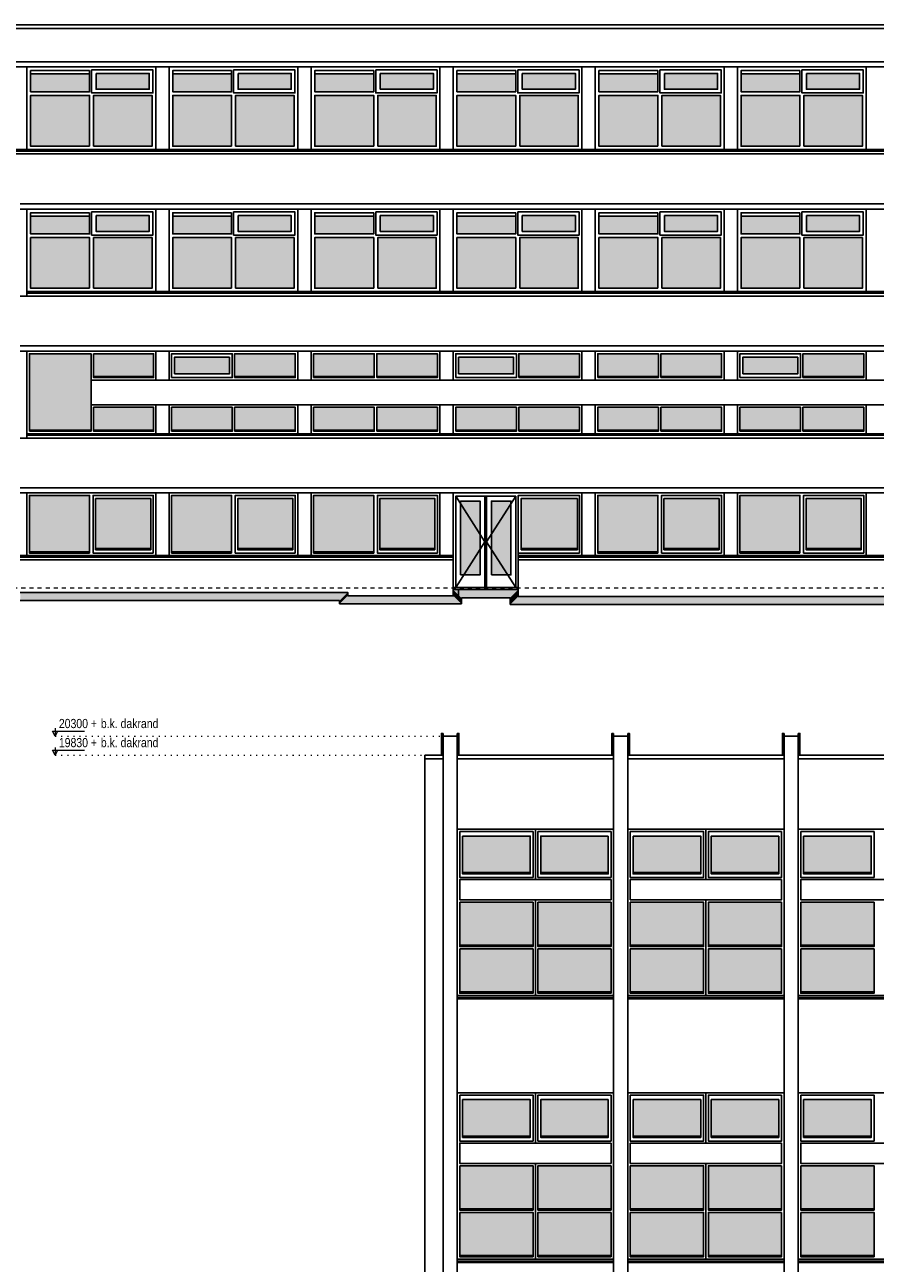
# Model space of a CAD drawing. Extents: x -59835 to 56084, y -767 to 223824.
# Tile 37 of 47: x -2765 to 18185, y 146523 to 177023. Entities that reach past the tile are written whole.
import ezdxf

# ---------------------------------------------------------------- set-up
doc = ezdxf.new("R2010")
doc.units = 0
doc.header["$MEASUREMENT"] = 0
doc.linetypes.add('DASHED', pattern=[200, 100, -100])
doc.linetypes.add('DOT', pattern=[150, 25, -125])
for name, color, linetype in [('102 - MAATVOERING', 7, 'Continuous'), ('21 - BUITENWANDEN', 92, 'Continuous'), ('31 - BUITENKOZIJNEN', 7, 'Continuous'), ('31.1 - ARCERING', 7, 'Continuous'), ('90 - TERREIN', 7, 'Continuous')]:
    doc.layers.add(name, color=color, linetype=linetype)

msp = doc.modelspace()

# ---------------------------------------------------------------- hatches: boundary and pattern name
at = {"layer": '31.1 - ARCERING', "linetype": 'Continuous', "lineweight": 5}
for points in [[(-2620, 175373), (-2620, 175813), (-1170, 175813), (-1170, 175373)], [(-2620, 175373), (-2620, 175813), (-1170, 175813), (-1170, 175373)], [(-1010, 175433), (-1010, 175823), (300, 175823), (300, 175433)], [(-1010, 175433), (-1010, 175823), (300, 175823), (300, 175433)], [(880, 175373), (880, 175813), (2330, 175813), (2330, 175373)], [(880, 175373), (880, 175813), (2330, 175813), (2330, 175373)], [(2490, 175433), (2490, 175823), (3800, 175823), (3800, 175433)], [(2490, 175433), (2490, 175823), (3800, 175823), (3800, 175433)], [(4380, 175373), (4380, 175813), (5830, 175813), (5830, 175373)], [(4380, 175373), (4380, 175813), (5830, 175813), (5830, 175373)], [(5990, 175433), (5990, 175823), (7300, 175823), (7300, 175433)], [(5990, 175433), (5990, 175823), (7300, 175823), (7300, 175433)], [(7880, 175373), (7880, 175813), (9330, 175813), (9330, 175373)], [(7880, 175373), (7880, 175813), (9330, 175813), (9330, 175373)], [(9490, 175433), (9490, 175823), (10800, 175823), (10800, 175433)], [(9490, 175433), (9490, 175823), (10800, 175823), (10800, 175433)], [(11380, 175373), (11380, 175813), (12830, 175813), (12830, 175373)], [(11380, 175373), (11380, 175813), (12830, 175813), (12830, 175373)], [(12990, 175433), (12990, 175823), (14300, 175823), (14300, 175433)], [(12990, 175433), (12990, 175823), (14300, 175823), (14300, 175433)], [(14880, 175373), (14880, 175813), (16330, 175813), (16330, 175373)], [(14880, 175373), (14880, 175813), (16330, 175813), (16330, 175373)], [(16490, 175433), (16490, 175823), (17800, 175823), (17800, 175433)], [(16490, 175433), (16490, 175823), (17800, 175823), (17800, 175433)], [(-2620, 174033), (-2620, 175283), (-1170, 175283), (-1170, 174033)], [(-2620, 174033), (-2620, 175283), (-1170, 175283), (-1170, 174033)], [(-1070, 174033), (-1070, 175283), (370, 175283), (370, 174033)], [(-1070, 174033), (-1070, 175283), (370, 175283), (370, 174033)], [(880, 174033), (880, 175283), (2330, 175283), (2330, 174033)], [(880, 174033), (880, 175283), (2330, 175283), (2330, 174033)], [(2430, 174033), (2430, 175283), (3870, 175283), (3870, 174033)], [(2430, 174033), (2430, 175283), (3870, 175283), (3870, 174033)], [(4380, 174033), (4380, 175283), (5830, 175283), (5830, 174033)], [(4380, 174033), (4380, 175283), (5830, 175283), (5830, 174033)], [(5930, 174033), (5930, 175283), (7370, 175283), (7370, 174033)], [(5930, 174033), (5930, 175283), (7370, 175283), (7370, 174033)], [(7880, 174033), (7880, 175283), (9330, 175283), (9330, 174033)], [(7880, 174033), (7880, 175283), (9330, 175283), (9330, 174033)], [(9430, 174033), (9430, 175283), (10870, 175283), (10870, 174033)], [(9430, 174033), (9430, 175283), (10870, 175283), (10870, 174033)], [(11380, 174033), (11380, 175283), (12830, 175283), (12830, 174033)], [(11380, 174033), (11380, 175283), (12830, 175283), (12830, 174033)], [(12930, 174033), (12930, 175283), (14370, 175283), (14370, 174033)], [(12930, 174033), (12930, 175283), (14370, 175283), (14370, 174033)], [(14880, 174033), (14880, 175283), (16330, 175283), (16330, 174033)], [(14880, 174033), (14880, 175283), (16330, 175283), (16330, 174033)], [(16430, 174033), (16430, 175283), (17870, 175283), (17870, 174033)], [(16430, 174033), (16430, 175283), (17870, 175283), (17870, 174033)], [(-2620, 171873), (-2620, 172313), (-1170, 172313), (-1170, 171873)], [(-2620, 171873), (-2620, 172313), (-1170, 172313), (-1170, 171873)], [(-1010, 171933), (-1010, 172323), (300, 172323), (300, 171933)], [(-1010, 171933), (-1010, 172323), (300, 172323), (300, 171933)], [(880, 171873), (880, 172313), (2330, 172313), (2330, 171873)], [(880, 171873), (880, 172313), (2330, 172313), (2330, 171873)], [(2490, 171933), (2490, 172323), (3800, 172323), (3800, 171933)], [(2490, 171933), (2490, 172323), (3800, 172323), (3800, 171933)], [(4380, 171873), (4380, 172313), (5830, 172313), (5830, 171873)], [(4380, 171873), (4380, 172313), (5830, 172313), (5830, 171873)], [(5990, 171933), (5990, 172323), (7300, 172323), (7300, 171933)], [(5990, 171933), (5990, 172323), (7300, 172323), (7300, 171933)], [(7880, 171873), (7880, 172313), (9330, 172313), (9330, 171873)], [(7880, 171873), (7880, 172313), (9330, 172313), (9330, 171873)], [(9490, 171933), (9490, 172323), (10800, 172323), (10800, 171933)], [(9490, 171933), (9490, 172323), (10800, 172323), (10800, 171933)], [(11380, 171873), (11380, 172313), (12830, 172313), (12830, 171873)], [(11380, 171873), (11380, 172313), (12830, 172313), (12830, 171873)], [(12990, 171933), (12990, 172323), (14300, 172323), (14300, 171933)], [(12990, 171933), (12990, 172323), (14300, 172323), (14300, 171933)], [(14880, 171873), (14880, 172313), (16330, 172313), (16330, 171873)], [(14880, 171873), (14880, 172313), (16330, 172313), (16330, 171873)], [(16490, 171933), (16490, 172323), (17800, 172323), (17800, 171933)], [(16490, 171933), (16490, 172323), (17800, 172323), (17800, 171933)], [(-2620, 170533), (-2620, 171783), (-1170, 171783), (-1170, 170533)], [(-2620, 170533), (-2620, 171783), (-1170, 171783), (-1170, 170533)], [(-1070, 170533), (-1070, 171783), (370, 171783), (370, 170533)], [(-1070, 170533), (-1070, 171783), (370, 171783), (370, 170533)], [(880, 170533), (880, 171783), (2330, 171783), (2330, 170533)], [(880, 170533), (880, 171783), (2330, 171783), (2330, 170533)], [(2430, 170533), (2430, 171783), (3870, 171783), (3870, 170533)], [(2430, 170533), (2430, 171783), (3870, 171783), (3870, 170533)], [(4380, 170533), (4380, 171783), (5830, 171783), (5830, 170533)], [(4380, 170533), (4380, 171783), (5830, 171783), (5830, 170533)], [(5930, 170533), (5930, 171783), (7370, 171783), (7370, 170533)], [(5930, 170533), (5930, 171783), (7370, 171783), (7370, 170533)], [(7880, 170533), (7880, 171783), (9330, 171783), (9330, 170533)], [(7880, 170533), (7880, 171783), (9330, 171783), (9330, 170533)], [(9430, 170533), (9430, 171783), (10870, 171783), (10870, 170533)], [(9430, 170533), (9430, 171783), (10870, 171783), (10870, 170533)], [(11380, 170533), (11380, 171783), (12830, 171783), (12830, 170533)], [(11380, 170533), (11380, 171783), (12830, 171783), (12830, 170533)], [(12930, 170533), (12930, 171783), (14370, 171783), (14370, 170533)], [(12930, 170533), (12930, 171783), (14370, 171783), (14370, 170533)], [(14880, 170533), (14880, 171783), (16330, 171783), (16330, 170533)], [(14880, 170533), (14880, 171783), (16330, 171783), (16330, 170533)], [(16430, 170533), (16430, 171783), (17870, 171783), (17870, 170533)], [(16430, 170533), (16430, 171783), (17870, 171783), (17870, 170533)], [(-2650, 167043), (-2650, 168923), (-1130, 168923), (-1130, 167043)], [(-2650, 167043), (-2650, 168923), (-1130, 168923), (-1130, 167043)], [(-1070, 168363), (-1070, 168923), (410, 168923), (410, 168363)], [(-1070, 168363), (-1070, 168923), (410, 168923), (410, 168363)], [(920, 168423), (920, 168833), (2275, 168833), (2275, 168423)], [(920, 168423), (920, 168833), (2275, 168833), (2275, 168423)], [(2405, 168363), (2405, 168923), (3900, 168923), (3900, 168363)], [(2405, 168363), (2405, 168923), (3900, 168923), (3900, 168363)], [(4350, 168363), (4350, 168923), (5845, 168923), (5845, 168363)], [(4350, 168363), (4350, 168923), (5845, 168923), (5845, 168363)], [(5905, 168363), (5905, 168923), (7400, 168923), (7400, 168363)], [(5905, 168363), (5905, 168923), (7400, 168923), (7400, 168363)], [(7920, 168423), (7920, 168833), (9275, 168833), (9275, 168423)], [(7920, 168423), (7920, 168833), (9275, 168833), (9275, 168423)], [(9405, 168363), (9405, 168923), (10900, 168923), (10900, 168363)], [(9405, 168363), (9405, 168923), (10900, 168923), (10900, 168363)], [(11350, 168363), (11350, 168923), (12845, 168923), (12845, 168363)], [(11350, 168363), (11350, 168923), (12845, 168923), (12845, 168363)], [(12905, 168363), (12905, 168923), (14400, 168923), (14400, 168363)], [(12905, 168363), (12905, 168923), (14400, 168923), (14400, 168363)], [(14920, 168423), (14920, 168833), (16275, 168833), (16275, 168423)], [(14920, 168423), (14920, 168833), (16275, 168833), (16275, 168423)], [(16405, 168363), (16405, 168923), (17900, 168923), (17900, 168363)], [(16405, 168363), (16405, 168923), (17900, 168923), (17900, 168363)], [(-1070, 167043), (-1070, 167603), (410, 167603), (410, 167043)], [(-1070, 167043), (-1070, 167603), (410, 167603), (410, 167043)], [(850, 167043), (850, 167603), (2345, 167603), (2345, 167043)], [(850, 167043), (850, 167603), (2345, 167603), (2345, 167043)], [(2405, 167043), (2405, 167603), (3900, 167603), (3900, 167043)], [(2405, 167043), (2405, 167603), (3900, 167603), (3900, 167043)], [(4350, 167043), (4350, 167603), (5845, 167603), (5845, 167043)], [(4350, 167043), (4350, 167603), (5845, 167603), (5845, 167043)], [(5905, 167043), (5905, 167603), (7400, 167603), (7400, 167043)], [(5905, 167043), (5905, 167603), (7400, 167603), (7400, 167043)], [(7850, 167043), (7850, 167603), (9345, 167603), (9345, 167043)], [(7850, 167043), (7850, 167603), (9345, 167603), (9345, 167043)], [(9405, 167043), (9405, 167603), (10900, 167603), (10900, 167043)], [(9405, 167043), (9405, 167603), (10900, 167603), (10900, 167043)], [(11350, 167043), (11350, 167603), (12845, 167603), (12845, 167043)], [(11350, 167043), (11350, 167603), (12845, 167603), (12845, 167043)], [(12905, 167043), (12905, 167603), (14400, 167603), (14400, 167043)], [(12905, 167043), (12905, 167603), (14400, 167603), (14400, 167043)], [(14850, 167043), (14850, 167603), (16345, 167603), (16345, 167043)], [(14850, 167043), (14850, 167603), (16345, 167603), (16345, 167043)], [(16405, 167043), (16405, 167603), (17900, 167603), (17900, 167043)], [(16405, 167043), (16405, 167603), (17900, 167603), (17900, 167043)], [(-2650, 164043), (-2650, 165433), (-1170, 165433), (-1170, 164043)], [(-2650, 164043), (-2650, 165433), (-1170, 165433), (-1170, 164043)], [(-1020, 164123), (-1020, 165353), (340, 165353), (340, 164123)], [(-1020, 164123), (-1020, 165353), (340, 165353), (340, 164123)], [(850, 164043), (850, 165433), (2330, 165433), (2330, 164043)], [(850, 164043), (850, 165433), (2330, 165433), (2330, 164043)], [(2480, 164123), (2480, 165353), (3840, 165353), (3840, 164123)], [(2480, 164123), (2480, 165353), (3840, 165353), (3840, 164123)], [(4350, 164043), (4350, 165433), (5830, 165433), (5830, 164043)], [(4350, 164043), (4350, 165433), (5830, 165433), (5830, 164043)], [(5980, 164123), (5980, 165353), (7340, 165353), (7340, 164123)], [(5980, 164123), (5980, 165353), (7340, 165353), (7340, 164123)], [(9460, 164123), (9460, 165353), (10850, 165353), (10850, 164123)], [(9460, 164123), (9460, 165353), (10850, 165353), (10850, 164123)], [(11350, 164043), (11350, 165433), (12830, 165433), (12830, 164043)], [(11350, 164043), (11350, 165433), (12830, 165433), (12830, 164043)], [(12980, 164123), (12980, 165353), (14340, 165353), (14340, 164123)], [(12980, 164123), (12980, 165353), (14340, 165353), (14340, 164123)], [(14850, 164043), (14850, 165433), (16330, 165433), (16330, 164043)], [(14850, 164043), (14850, 165433), (16330, 165433), (16330, 164043)], [(16480, 164123), (16480, 165353), (17840, 165353), (17840, 164123)], [(16480, 164123), (16480, 165353), (17840, 165353), (17840, 164123)], [(7970, 163473), (7970, 165293), (8450, 165293), (8450, 163473)], [(7970, 163473), (7970, 165293), (8450, 165293), (8450, 163473)], [(8730, 163473), (8730, 165293), (9210, 165293), (9210, 163473)], [(8730, 163473), (8730, 165293), (9210, 165293), (9210, 163473)], [(8020, 156143), (8020, 157043), (9685, 157043), (9685, 156143)], [(8020, 156143), (8020, 157043), (9685, 157043), (9685, 156143)], [(11610, 156143), (11610, 157043), (9945, 157043), (9945, 156143)], [(11610, 156143), (11610, 157043), (9945, 157043), (9945, 156143)], [(12220, 156143), (12220, 157043), (13885, 157043), (13885, 156143)], [(12220, 156143), (12220, 157043), (13885, 157043), (13885, 156143)], [(15810, 156143), (15810, 157043), (14145, 157043), (14145, 156143)], [(15810, 156143), (15810, 157043), (14145, 157043), (14145, 156143)], [(16420, 156143), (16420, 157043), (18085, 157043), (18085, 156143)], [(16420, 156143), (16420, 157043), (18085, 157043), (18085, 156143)], [(7950, 154353), (7950, 155413), (9755, 155413), (9755, 154353)], [(7950, 154353), (7950, 155413), (9755, 155413), (9755, 154353)], [(11680, 154353), (11680, 155413), (9875, 155413), (9875, 154353)], [(11680, 154353), (11680, 155413), (9875, 155413), (9875, 154353)], [(12150, 154353), (12150, 155413), (13955, 155413), (13955, 154353)], [(12150, 154353), (12150, 155413), (13955, 155413), (13955, 154353)], [(15880, 154353), (15880, 155413), (14075, 155413), (14075, 154353)], [(15880, 154353), (15880, 155413), (14075, 155413), (14075, 154353)], [(16350, 154353), (16350, 155413), (18155, 155413), (18155, 154353)], [(16350, 154353), (16350, 155413), (18155, 155413), (18155, 154353)], [(7950, 153203), (7950, 154263), (9755, 154263), (9755, 153203)], [(7950, 153203), (7950, 154263), (9755, 154263), (9755, 153203)], [(11680, 153203), (11680, 154263), (9875, 154263), (9875, 153203)], [(11680, 153203), (11680, 154263), (9875, 154263), (9875, 153203)], [(12150, 153203), (12150, 154263), (13955, 154263), (13955, 153203)], [(12150, 153203), (12150, 154263), (13955, 154263), (13955, 153203)], [(15880, 153203), (15880, 154263), (14075, 154263), (14075, 153203)], [(15880, 153203), (15880, 154263), (14075, 154263), (14075, 153203)], [(16350, 153203), (16350, 154263), (18155, 154263), (18155, 153203)], [(16350, 153203), (16350, 154263), (18155, 154263), (18155, 153203)], [(8020, 149653), (8020, 150553), (9685, 150553), (9685, 149653)], [(8020, 149653), (8020, 150553), (9685, 150553), (9685, 149653)], [(11610, 149653), (11610, 150553), (9945, 150553), (9945, 149653)], [(11610, 149653), (11610, 150553), (9945, 150553), (9945, 149653)], [(12220, 149653), (12220, 150553), (13885, 150553), (13885, 149653)], [(12220, 149653), (12220, 150553), (13885, 150553), (13885, 149653)], [(15810, 149653), (15810, 150553), (14145, 150553), (14145, 149653)], [(15810, 149653), (15810, 150553), (14145, 150553), (14145, 149653)], [(16420, 149653), (16420, 150553), (18085, 150553), (18085, 149653)], [(16420, 149653), (16420, 150553), (18085, 150553), (18085, 149653)], [(7950, 147863), (7950, 148923), (9755, 148923), (9755, 147863)], [(7950, 147863), (7950, 148923), (9755, 148923), (9755, 147863)], [(11680, 147863), (11680, 148923), (9875, 148923), (9875, 147863)], [(11680, 147863), (11680, 148923), (9875, 148923), (9875, 147863)], [(12150, 147863), (12150, 148923), (13955, 148923), (13955, 147863)], [(12150, 147863), (12150, 148923), (13955, 148923), (13955, 147863)], [(15880, 147863), (15880, 148923), (14075, 148923), (14075, 147863)], [(15880, 147863), (15880, 148923), (14075, 148923), (14075, 147863)], [(16350, 147863), (16350, 148923), (18155, 148923), (18155, 147863)], [(16350, 147863), (16350, 148923), (18155, 148923), (18155, 147863)], [(7950, 146713), (7950, 147773), (9755, 147773), (9755, 146713)], [(7950, 146713), (7950, 147773), (9755, 147773), (9755, 146713)], [(11680, 146713), (11680, 147773), (9875, 147773), (9875, 146713)], [(11680, 146713), (11680, 147773), (9875, 147773), (9875, 146713)], [(12150, 146713), (12150, 147773), (13955, 147773), (13955, 146713)], [(12150, 146713), (12150, 147773), (13955, 147773), (13955, 146713)], [(15880, 146713), (15880, 147773), (14075, 147773), (14075, 146713)], [(15880, 146713), (15880, 147773), (14075, 147773), (14075, 146713)], [(16350, 146713), (16350, 147773), (18155, 147773), (18155, 146713)], [(16350, 146713), (16350, 147773), (18155, 147773), (18155, 146713)]]:
    msp.add_hatch(color=253, dxfattribs=at).paths.add_polyline_path(points)
at = {"layer": '90 - TERREIN', "linetype": 'Continuous', "lineweight": 5}
for points in [[(-2875, 162843), (-2875, 163043), (5190, 163043), (4990, 162843)], [(4990, 162843), (5190, 163043), (5190, 162963), (4990, 162763)], [(4990, 162763), (5190, 162963), (7790, 162963), (7990, 162763)], [(7990, 162763), (7790, 162963), (7790, 163113), (7990, 162913)], [(7990, 162913), (7790, 163113), (9390, 163113), (9190, 162913)], [(9190, 162913), (9390, 163113), (9390, 162943), (9190, 162743)], [(9190, 162743), (9390, 162943), (28460, 162943), (28460, 162743)]]:
    msp.add_hatch(color=7, dxfattribs=at).paths.add_polyline_path(points)

# ---------------------------------------------------------------- linework, layer by layer
at = {"layer": '102 - MAATVOERING', "color": 213, "linetype": 'DASHED', "lineweight": 13}
msp.add_lwpolyline([(-43250, 163153), (43190, 163153)], dxfattribs=at)
at = {"layer": '102 - MAATVOERING', "color": 213, "linetype": 'Continuous', "lineweight": 13}
for points in [[(-2016, 159696.75), (-2016, 159503), (-2078.5, 159628), (-1291, 159628)], [(-2016, 159503), (-1953.5, 159628)], [(-2016, 159226.75), (-2016, 159033), (-2078.5, 159158), (-1291, 159158)], [(-2016, 159033), (-1953.5, 159158)]]:
    msp.add_lwpolyline(points, dxfattribs=at)
at = {"layer": '102 - MAATVOERING', "color": 8, "linetype": 'DOT', "lineweight": 5}
for points in [[(-2016, 159503), (7540, 159503)], [(-2016, 159033), (7090, 159033)]]:
    msp.add_lwpolyline(points, dxfattribs=at)
at = {"layer": '21 - BUITENWANDEN', "color": 92, "linetype": 'Continuous', "lineweight": 25}
for points in [[(43210, 177023), (-36410, 177023)], [(43210, 177023), (-36410, 177023)], [(43210, 176933), (-36410, 176933)], [(43210, 176933), (-36410, 176933)], [(38960, 176113), (-35940, 176113)], [(38960, 175983), (-35940, 175983)], [(-20510, 173843), (38960, 173843)], [(38960, 172613), (-2875, 172613)], [(38960, 172483), (-2875, 172483)], [(-2875, 170343), (38960, 170343)], [(35580, 169113), (-2875, 169113)], [(35580, 168983), (-2875, 168983)], [(-2875, 166843), (35580, 166843)], [(28460, 165623), (-2875, 165623)], [(28460, 165493), (-2875, 165493)], [(28460, 162943), (9390, 162943), (9390, 163113), (7920, 163113), (7920, 162963), (5190, 162963), (5190, 163043), (-2875, 163043)], [(7540, 159573), (7500, 159573), (7500, 159033)], [(7540, 159573), (7540, 138863)], [(7890, 159573), (7890, 138863)], [(7890, 159573), (7930, 159573), (7930, 159033)], [(11740, 159573), (11700, 159573), (11700, 159033)], [(11740, 159573), (11740, 138863)], [(12090, 159573), (12090, 138863)], [(12090, 159573), (12130, 159573), (12130, 159033)], [(15940, 159573), (15900, 159573), (15900, 159033)], [(15940, 159573), (15940, 138863)], [(16290, 159573), (16290, 138863)], [(16290, 159573), (16330, 159573), (16330, 159033)], [(7540, 159503), (7890, 159503)], [(7890, 159503), (7890, 138863)], [(11740, 159503), (12090, 159503)], [(12090, 159503), (12090, 138863)], [(15940, 159503), (16290, 159503)], [(16290, 159503), (16290, 138863)], [(7090, 159033), (7090, 138863)], [(7540, 159033), (7090, 159033)], [(7540, 158943), (7090, 158943)], [(7890, 159033), (11740, 159033)], [(7890, 158943), (11740, 158943)], [(12090, 159033), (15940, 159033)], [(12090, 158943), (15940, 158943)], [(16290, 159033), (20140, 159033)], [(16290, 158943), (20140, 158943)], [(7890, 157213), (11740, 157213)], [(12090, 157213), (15940, 157213)], [(16290, 157213), (20140, 157213)], [(7890, 153033), (11740, 153033)], [(7890, 153033), (11740, 153033)], [(12090, 153033), (15940, 153033)], [(12090, 153033), (15940, 153033)], [(16290, 153033), (20140, 153033)], [(16290, 153033), (20140, 153033)], [(7890, 150723), (11740, 150723)], [(12090, 150723), (15940, 150723)], [(16290, 150723), (20140, 150723)], [(7890, 146543), (11740, 146543)], [(7890, 146543), (11740, 146543)], [(12090, 146543), (15940, 146543)], [(12090, 146543), (15940, 146543)], [(16290, 146543), (20140, 146543)], [(16290, 146543), (20140, 146543)]]:
    msp.add_lwpolyline(points, dxfattribs=at)
at = {"layer": '31 - BUITENKOZIJNEN', "color": 92, "linetype": 'Continuous', "lineweight": 25}
for points in [[(-35940, 175983), (38960, 175983)], [(-2620, 175813), (-2620, 175893)], [(-2620, 175813), (-1170, 175813)], [(880, 175813), (880, 175893)], [(880, 175813), (2330, 175813)], [(4380, 175813), (4380, 175893)], [(4380, 175813), (5830, 175813)], [(7880, 175813), (7880, 175893)], [(7880, 175813), (9330, 175813)], [(11380, 175813), (11380, 175893)], [(11380, 175813), (12830, 175813)], [(14880, 175813), (14880, 175893)], [(14880, 175813), (16330, 175813)], [(-20510, 173953), (38960, 173953)], [(-20510, 173913), (38960, 173913)], [(-20510, 173913), (38960, 173913)], [(-20510, 173843), (38960, 173843)], [(38960, 172483), (-2710, 172483)], [(-2620, 172313), (-2620, 172393)], [(880, 172313), (880, 172393)], [(4380, 172313), (4380, 172393)], [(7880, 172313), (7880, 172393)], [(11380, 172313), (11380, 172393)], [(14880, 172313), (14880, 172393)], [(-2620, 172313), (-1170, 172313)], [(880, 172313), (2330, 172313)], [(4380, 172313), (5830, 172313)], [(7880, 172313), (9330, 172313)], [(11380, 172313), (12830, 172313)], [(14880, 172313), (16330, 172313)], [(-2710, 170453), (38960, 170453)], [(-2710, 170343), (-2710, 170453)], [(-2710, 170413), (38960, 170413)], [(-2710, 170413), (38960, 170413)], [(-2710, 170343), (38960, 170343)], [(-1130, 168273), (-1130, 168923), (-2650, 168923), (-2650, 167013)], [(2345, 168923), (2345, 168333)], [(2405, 168923), (2405, 168333)], [(5845, 168923), (5845, 168333)], [(5905, 168923), (5905, 168333)], [(9345, 168923), (9345, 168333)], [(9405, 168923), (9405, 168333)], [(12845, 168923), (12845, 168333)], [(12905, 168923), (12905, 168333)], [(16345, 168923), (16345, 168333)], [(16405, 168923), (16405, 168333)], [(410, 168363), (-1070, 168363)], [(2405, 168363), (3900, 168363)], [(4350, 168363), (5845, 168363)], [(5905, 168363), (7400, 168363)], [(9405, 168363), (10900, 168363)], [(11350, 168363), (12845, 168363)], [(12905, 168363), (14400, 168363)], [(16405, 168363), (17900, 168363)], [(460, 168273), (-1130, 168273)], [(460, 166953), (460, 167663), (-1130, 167663), (-1130, 167013), (-2650, 167013)], [(2345, 167603), (2345, 167013)], [(2405, 167603), (2405, 167013)], [(5845, 167603), (5845, 167013)], [(5905, 167603), (5905, 167013)], [(9345, 167603), (9345, 167013)], [(9405, 167603), (9405, 167013)], [(12845, 167603), (12845, 167013)], [(12905, 167603), (12905, 167013)], [(16345, 167603), (16345, 167013)], [(16405, 167603), (16405, 167013)], [(-2710, 166953), (35580, 166953)], [(-2710, 166843), (-2710, 166953)], [(-2710, 166913), (35580, 166913)], [(-2710, 166913), (35580, 166913)], [(-2710, 166843), (35580, 166843)], [(-1130, 167043), (-2650, 167043)], [(410, 167043), (-1070, 167043)], [(850, 167043), (2345, 167043)], [(2405, 167043), (3900, 167043)], [(4350, 167043), (5845, 167043)], [(5905, 167043), (7400, 167043)], [(7850, 167043), (9345, 167043)], [(9405, 167043), (10900, 167043)], [(11350, 167043), (12845, 167043)], [(12905, 167043), (14400, 167043)], [(14850, 167043), (16345, 167043)], [(16405, 167043), (17900, 167043)], [(7790, 165493), (7790, 163163), (9390, 163163), (9390, 163843)], [(10960, 165493), (7790, 165493), (7790, 163113)], [(7850, 163163), (7850, 165413), (9330, 165413), (9330, 163163)], [(7850, 165413), (8570, 164288), (7850, 163163)], [(8570, 165413), (8570, 163163)], [(8610, 165413), (8610, 163163)], [(9330, 165413), (8610, 164288), (9330, 163163)], [(10960, 163953), (10960, 165493)], [(340, 164123), (-1020, 164123)], [(3840, 164123), (2480, 164123)], [(7340, 164123), (5980, 164123)], [(10850, 164123), (9460, 164123)], [(14340, 164123), (12980, 164123)], [(17840, 164123), (16480, 164123)], [(-2875, 163953), (7790, 163953)], [(-2875, 163913), (7790, 163913)], [(-2875, 163843), (7790, 163843)], [(-1170, 164043), (-2650, 164043)], [(2330, 164043), (850, 164043)], [(5830, 164043), (4350, 164043)], [(9390, 163843), (9390, 164013)], [(9390, 163953), (28440, 163953)], [(9390, 163913), (28440, 163913)], [(9390, 163843), (28440, 163843)], [(12830, 164043), (11350, 164043)], [(16330, 164043), (14850, 164043)], [(7790, 163163), (7790, 163113), (9390, 163113), (9390, 163163)], [(9815, 157213), (9815, 155973)], [(14015, 157213), (14015, 155973)], [(8020, 156143), (9685, 156143)], [(11610, 156143), (9945, 156143)], [(12220, 156143), (13885, 156143)], [(15810, 156143), (14145, 156143)], [(16420, 156143), (18085, 156143)], [(9815, 155473), (9815, 153113)], [(14015, 155473), (14015, 153113)], [(7950, 154353), (9755, 154353)], [(11680, 154353), (9875, 154353)], [(12150, 154353), (13955, 154353)], [(15880, 154353), (14075, 154353)], [(16350, 154353), (18155, 154353)], [(7890, 153113), (11740, 153113)], [(7950, 153203), (9755, 153203)], [(11680, 153203), (9875, 153203)], [(12090, 153113), (15940, 153113)], [(12150, 153203), (13955, 153203)], [(15880, 153203), (14075, 153203)], [(16290, 153113), (20140, 153113)], [(16350, 153203), (18155, 153203)], [(9815, 150723), (9815, 149483)], [(14015, 150723), (14015, 149483)], [(8020, 149653), (9685, 149653)], [(11610, 149653), (9945, 149653)], [(12220, 149653), (13885, 149653)], [(15810, 149653), (14145, 149653)], [(16420, 149653), (18085, 149653)], [(9815, 148983), (9815, 146623)], [(14015, 148983), (14015, 146623)], [(7950, 147863), (9755, 147863)], [(11680, 147863), (9875, 147863)], [(12150, 147863), (13955, 147863)], [(15880, 147863), (14075, 147863)], [(16350, 147863), (18155, 147863)], [(7950, 146713), (9755, 146713)], [(11680, 146713), (9875, 146713)], [(12150, 146713), (13955, 146713)], [(15880, 146713), (14075, 146713)], [(16350, 146713), (18155, 146713)], [(7890, 146623), (11740, 146623)], [(12090, 146623), (15940, 146623)], [(16290, 146623), (20140, 146623)]]:
    msp.add_lwpolyline(points, dxfattribs=at)
for points in [[(-2710, 173953), (-2710, 175983), (460, 175983), (460, 173953)], [(-1170, 175893), (-1170, 175373), (-2620, 175373), (-2620, 175893)], [(-1120, 175913), (-1120, 175343), (390, 175343), (390, 175913)], [(-1010, 175823), (-1010, 175433), (300, 175433), (300, 175823)], [(790, 173953), (790, 175983), (3960, 175983), (3960, 173953)], [(2330, 175893), (2330, 175373), (880, 175373), (880, 175893)], [(2380, 175913), (2380, 175343), (3890, 175343), (3890, 175913)], [(2490, 175823), (2490, 175433), (3800, 175433), (3800, 175823)], [(4290, 173953), (4290, 175983), (7460, 175983), (7460, 173953)], [(5830, 175893), (5830, 175373), (4380, 175373), (4380, 175893)], [(5880, 175913), (5880, 175343), (7390, 175343), (7390, 175913)], [(5990, 175823), (5990, 175433), (7300, 175433), (7300, 175823)], [(7790, 173953), (7790, 175983), (10960, 175983), (10960, 173953)], [(9330, 175893), (9330, 175373), (7880, 175373), (7880, 175893)], [(9380, 175913), (9380, 175343), (10890, 175343), (10890, 175913)], [(9490, 175823), (9490, 175433), (10800, 175433), (10800, 175823)], [(11290, 173953), (11290, 175983), (14460, 175983), (14460, 173953)], [(12830, 175893), (12830, 175373), (11380, 175373), (11380, 175893)], [(12880, 175913), (12880, 175343), (14390, 175343), (14390, 175913)], [(12990, 175823), (12990, 175433), (14300, 175433), (14300, 175823)], [(14790, 173953), (14790, 175983), (17960, 175983), (17960, 173953)], [(16330, 175893), (16330, 175373), (14880, 175373), (14880, 175893)], [(16380, 175913), (16380, 175343), (17890, 175343), (17890, 175913)], [(16490, 175823), (16490, 175433), (17800, 175433), (17800, 175823)], [(-1170, 174033), (-1170, 175283), (-2620, 175283), (-2620, 174033)], [(-1070, 174033), (-1070, 175283), (370, 175283), (370, 174033)], [(2330, 174033), (2330, 175283), (880, 175283), (880, 174033)], [(2430, 174033), (2430, 175283), (3870, 175283), (3870, 174033)], [(5830, 174033), (5830, 175283), (4380, 175283), (4380, 174033)], [(5930, 174033), (5930, 175283), (7370, 175283), (7370, 174033)], [(9330, 174033), (9330, 175283), (7880, 175283), (7880, 174033)], [(9430, 174033), (9430, 175283), (10870, 175283), (10870, 174033)], [(12830, 174033), (12830, 175283), (11380, 175283), (11380, 174033)], [(12930, 174033), (12930, 175283), (14370, 175283), (14370, 174033)], [(16330, 174033), (16330, 175283), (14880, 175283), (14880, 174033)], [(16430, 174033), (16430, 175283), (17870, 175283), (17870, 174033)], [(-2710, 170453), (-2710, 172483), (460, 172483), (460, 170453)], [(-1170, 172393), (-1170, 171873), (-2620, 171873), (-2620, 172393)], [(-1120, 172413), (-1120, 171843), (390, 171843), (390, 172413)], [(790, 170453), (790, 172483), (3960, 172483), (3960, 170453)], [(2330, 172393), (2330, 171873), (880, 171873), (880, 172393)], [(2380, 172413), (2380, 171843), (3890, 171843), (3890, 172413)], [(4290, 170453), (4290, 172483), (7460, 172483), (7460, 170453)], [(5830, 172393), (5830, 171873), (4380, 171873), (4380, 172393)], [(5880, 172413), (5880, 171843), (7390, 171843), (7390, 172413)], [(7790, 170453), (7790, 172483), (10960, 172483), (10960, 170453)], [(9330, 172393), (9330, 171873), (7880, 171873), (7880, 172393)], [(9380, 172413), (9380, 171843), (10890, 171843), (10890, 172413)], [(11290, 170453), (11290, 172483), (14460, 172483), (14460, 170453)], [(12830, 172393), (12830, 171873), (11380, 171873), (11380, 172393)], [(12880, 172413), (12880, 171843), (14390, 171843), (14390, 172413)], [(14790, 170453), (14790, 172483), (17960, 172483), (17960, 170453)], [(16330, 172393), (16330, 171873), (14880, 171873), (14880, 172393)], [(16380, 172413), (16380, 171843), (17890, 171843), (17890, 172413)], [(-1010, 172323), (-1010, 171933), (300, 171933), (300, 172323)], [(2490, 172323), (2490, 171933), (3800, 171933), (3800, 172323)], [(5990, 172323), (5990, 171933), (7300, 171933), (7300, 172323)], [(9490, 172323), (9490, 171933), (10800, 171933), (10800, 172323)], [(12990, 172323), (12990, 171933), (14300, 171933), (14300, 172323)], [(16490, 172323), (16490, 171933), (17800, 171933), (17800, 172323)], [(-1170, 170533), (-1170, 171783), (-2620, 171783), (-2620, 170533)], [(-1070, 170533), (-1070, 171783), (370, 171783), (370, 170533)], [(2330, 170533), (2330, 171783), (880, 171783), (880, 170533)], [(2430, 170533), (2430, 171783), (3870, 171783), (3870, 170533)], [(5830, 170533), (5830, 171783), (4380, 171783), (4380, 170533)], [(5930, 170533), (5930, 171783), (7370, 171783), (7370, 170533)], [(9330, 170533), (9330, 171783), (7880, 171783), (7880, 170533)], [(9430, 170533), (9430, 171783), (10870, 171783), (10870, 170533)], [(12830, 170533), (12830, 171783), (11380, 171783), (11380, 170533)], [(12930, 170533), (12930, 171783), (14370, 171783), (14370, 170533)], [(16330, 170533), (16330, 171783), (14880, 171783), (14880, 170533)], [(16430, 170533), (16430, 171783), (17870, 171783), (17870, 170533)], [(460, 167663), (460, 166953), (-2710, 166953), (-2710, 168983), (460, 168983), (460, 168273), (-1130, 168273), (-1130, 167663)], [(790, 168273), (790, 168983), (3960, 168983), (3960, 168273)], [(4290, 168273), (4290, 168983), (7460, 168983), (7460, 168273)], [(7790, 168273), (7790, 168983), (10960, 168983), (10960, 168273)], [(11290, 168273), (11290, 168983), (14460, 168983), (14460, 168273)], [(14790, 168273), (14790, 168983), (17960, 168983), (17960, 168273)], [(-1070, 168923), (-1070, 168333), (410, 168333), (410, 168923)], [(850, 168333), (850, 168923), (2345, 168923), (2345, 168333)], [(920, 168423), (920, 168833), (2275, 168833), (2275, 168423)], [(2405, 168333), (2405, 168923), (3900, 168923), (3900, 168333)], [(4350, 168333), (4350, 168923), (5845, 168923), (5845, 168333)], [(5905, 168333), (5905, 168923), (7400, 168923), (7400, 168333)], [(7850, 168333), (7850, 168923), (9345, 168923), (9345, 168333)], [(7920, 168423), (7920, 168833), (9275, 168833), (9275, 168423)], [(9405, 168333), (9405, 168923), (10900, 168923), (10900, 168333)], [(11350, 168333), (11350, 168923), (12845, 168923), (12845, 168333)], [(12905, 168333), (12905, 168923), (14400, 168923), (14400, 168333)], [(14850, 168333), (14850, 168923), (16345, 168923), (16345, 168333)], [(14920, 168423), (14920, 168833), (16275, 168833), (16275, 168423)], [(16405, 168333), (16405, 168923), (17900, 168923), (17900, 168333)], [(-1130, 168273), (33880, 168273), (33880, 167663), (-1130, 167663)], [(-1070, 167603), (-1070, 167013), (410, 167013), (410, 167603)], [(790, 166953), (790, 167663), (3960, 167663), (3960, 166953)], [(850, 167013), (850, 167603), (2345, 167603), (2345, 167013)], [(2405, 167013), (2405, 167603), (3900, 167603), (3900, 167013)], [(4290, 166953), (4290, 167663), (7460, 167663), (7460, 166953)], [(4350, 167013), (4350, 167603), (5845, 167603), (5845, 167013)], [(5905, 167013), (5905, 167603), (7400, 167603), (7400, 167013)], [(7790, 166953), (7790, 167663), (10960, 167663), (10960, 166953)], [(7850, 167013), (7850, 167603), (9345, 167603), (9345, 167013)], [(9405, 167013), (9405, 167603), (10900, 167603), (10900, 167013)], [(11290, 166953), (11290, 167663), (14460, 167663), (14460, 166953)], [(11350, 167013), (11350, 167603), (12845, 167603), (12845, 167013)], [(12905, 167013), (12905, 167603), (14400, 167603), (14400, 167013)], [(14790, 166953), (14790, 167663), (17960, 167663), (17960, 166953)], [(14850, 167013), (14850, 167603), (16345, 167603), (16345, 167013)], [(16405, 167013), (16405, 167603), (17900, 167603), (17900, 167013)], [(-2710, 163953), (-2710, 165493), (460, 165493), (460, 163953)], [(-1170, 164013), (-1170, 165433), (-2650, 165433), (-2650, 164013)], [(400, 164013), (400, 165433), (-1080, 165433), (-1080, 164013)], [(340, 164093), (340, 165353), (-1020, 165353), (-1020, 164093)], [(790, 163953), (790, 165493), (3960, 165493), (3960, 163953)], [(2330, 164013), (2330, 165433), (850, 165433), (850, 164013)], [(3900, 164013), (3900, 165433), (2420, 165433), (2420, 164013)], [(3840, 164093), (3840, 165353), (2480, 165353), (2480, 164093)], [(4290, 163953), (4290, 165493), (7460, 165493), (7460, 163953)], [(5830, 164013), (5830, 165433), (4350, 165433), (4350, 164013)], [(7400, 164013), (7400, 165433), (5920, 165433), (5920, 164013)], [(7340, 164093), (7340, 165353), (5980, 165353), (5980, 164093)], [(9390, 164013), (9390, 165433), (10900, 165433), (10900, 164013)], [(9460, 164093), (9460, 165353), (10850, 165353), (10850, 164093)], [(11290, 163953), (11290, 165493), (14460, 165493), (14460, 163953)], [(12830, 164013), (12830, 165433), (11350, 165433), (11350, 164013)], [(14400, 164013), (14400, 165433), (12920, 165433), (12920, 164013)], [(14340, 164093), (14340, 165353), (12980, 165353), (12980, 164093)], [(14790, 163953), (14790, 165493), (17960, 165493), (17960, 163953)], [(16330, 164013), (16330, 165433), (14850, 165433), (14850, 164013)], [(17900, 164013), (17900, 165433), (16420, 165433), (16420, 164013)], [(17840, 164093), (17840, 165353), (16480, 165353), (16480, 164093)], [(7970, 163473), (7970, 165293), (8450, 165293), (8450, 163473)], [(8730, 163473), (8730, 165293), (9210, 165293), (9210, 163473)], [(7890, 157213), (11740, 157213), (11740, 153033), (7890, 153033)], [(7950, 157153), (9755, 157153), (9755, 156023), (7950, 156023)], [(11680, 157153), (9875, 157153), (9875, 156023), (11680, 156023)], [(12090, 157213), (15940, 157213), (15940, 153033), (12090, 153033)], [(12150, 157153), (13955, 157153), (13955, 156023), (12150, 156023)], [(15880, 157153), (14075, 157153), (14075, 156023), (15880, 156023)], [(16290, 157213), (20140, 157213), (20140, 153033), (16290, 153033)], [(16350, 157153), (18155, 157153), (18155, 156023), (16350, 156023)], [(8020, 157043), (9685, 157043), (9685, 156113), (8020, 156113)], [(11610, 157043), (9945, 157043), (9945, 156113), (11610, 156113)], [(12220, 157043), (13885, 157043), (13885, 156113), (12220, 156113)], [(15810, 157043), (14145, 157043), (14145, 156113), (15810, 156113)], [(16420, 157043), (18085, 157043), (18085, 156113), (16420, 156113)], [(11680, 155973), (7950, 155973), (7950, 155473), (11680, 155473)], [(15880, 155973), (12150, 155973), (12150, 155473), (15880, 155473)], [(20080, 155973), (16350, 155973), (16350, 155473), (20080, 155473)], [(7950, 155413), (9755, 155413), (9755, 154323), (7950, 154323)], [(11680, 155413), (9875, 155413), (9875, 154323), (11680, 154323)], [(12150, 155413), (13955, 155413), (13955, 154323), (12150, 154323)], [(15880, 155413), (14075, 155413), (14075, 154323), (15880, 154323)], [(16350, 155413), (18155, 155413), (18155, 154323), (16350, 154323)], [(7950, 154263), (9755, 154263), (9755, 153173), (7950, 153173)], [(11680, 154263), (9875, 154263), (9875, 153173), (11680, 153173)], [(12150, 154263), (13955, 154263), (13955, 153173), (12150, 153173)], [(15880, 154263), (14075, 154263), (14075, 153173), (15880, 153173)], [(16350, 154263), (18155, 154263), (18155, 153173), (16350, 153173)], [(7890, 150723), (11740, 150723), (11740, 146543), (7890, 146543)], [(12090, 150723), (15940, 150723), (15940, 146543), (12090, 146543)], [(16290, 150723), (20140, 150723), (20140, 146543), (16290, 146543)], [(7950, 150663), (9755, 150663), (9755, 149533), (7950, 149533)], [(8020, 150553), (9685, 150553), (9685, 149623), (8020, 149623)], [(11680, 150663), (9875, 150663), (9875, 149533), (11680, 149533)], [(11610, 150553), (9945, 150553), (9945, 149623), (11610, 149623)], [(12150, 150663), (13955, 150663), (13955, 149533), (12150, 149533)], [(12220, 150553), (13885, 150553), (13885, 149623), (12220, 149623)], [(15880, 150663), (14075, 150663), (14075, 149533), (15880, 149533)], [(15810, 150553), (14145, 150553), (14145, 149623), (15810, 149623)], [(16350, 150663), (18155, 150663), (18155, 149533), (16350, 149533)], [(16420, 150553), (18085, 150553), (18085, 149623), (16420, 149623)], [(11680, 149483), (7950, 149483), (7950, 148983), (11680, 148983)], [(15880, 149483), (12150, 149483), (12150, 148983), (15880, 148983)], [(20080, 149483), (16350, 149483), (16350, 148983), (20080, 148983)], [(7950, 148923), (9755, 148923), (9755, 147833), (7950, 147833)], [(11680, 148923), (9875, 148923), (9875, 147833), (11680, 147833)], [(12150, 148923), (13955, 148923), (13955, 147833), (12150, 147833)], [(15880, 148923), (14075, 148923), (14075, 147833), (15880, 147833)], [(16350, 148923), (18155, 148923), (18155, 147833), (16350, 147833)], [(7950, 147773), (9755, 147773), (9755, 146683), (7950, 146683)], [(11680, 147773), (9875, 147773), (9875, 146683), (11680, 146683)], [(12150, 147773), (13955, 147773), (13955, 146683), (12150, 146683)], [(15880, 147773), (14075, 147773), (14075, 146683), (15880, 146683)], [(16350, 147773), (18155, 147773), (18155, 146683), (16350, 146683)]]:
    msp.add_lwpolyline(points, close=True, dxfattribs=at)
at = {"layer": '31 - BUITENKOZIJNEN', "color": 5, "linetype": 'Continuous', "lineweight": 5}
for points in [[(7890, 153073), (11740, 153073)], [(12090, 153073), (15940, 153073)], [(16290, 153073), (20140, 153073)], [(7890, 146583), (11740, 146583)], [(12090, 146583), (15940, 146583)], [(16290, 146583), (20140, 146583)]]:
    msp.add_lwpolyline(points, dxfattribs=at)
at = {"layer": '90 - TERREIN', "color": 92, "linetype": 'Continuous', "lineweight": 25}
for points in [[(-2875, 163043), (5190, 163043)], [(5190, 163043), (5190, 162963)], [(5190, 162963), (7790, 162963)], [(7790, 162963), (7790, 163113)], [(7790, 163113), (9390, 163113)], [(7990, 162913), (7990, 162763)], [(9190, 162913), (7990, 162913)], [(9190, 162743), (9190, 162913)], [(9390, 163113), (9390, 162943)], [(9390, 162943), (28460, 162943)], [(4990, 162843), (-2875, 162843)], [(4990, 162763), (4990, 162843)], [(7990, 162763), (4990, 162763)], [(28460, 162743), (9190, 162743)]]:
    msp.add_lwpolyline(points, dxfattribs=at)

# ---------------------------------------------------------------- texts
at = {"layer": '102 - MAATVOERING', "color": 7, "linetype": 'Continuous', "lineweight": 0, "char_height": 224.999994, "attachment_point": 7, "line_spacing_factor": 0.8}
for s, insert in [('{\\fArial Narrow|b0|i0|c12|p0; 20300 + }', (-1995.875, 159699.25)), ('{\\fArial Narrow|b0|i0|c12|p0;b.k. dakrand}', (-891, 159699.25)), ('{\\fArial Narrow|b0|i0|c12|p0; 19830 + }', (-1995.875, 159229.25)), ('{\\fArial Narrow|b0|i0|c12|p0;b.k. dakrand}', (-891, 159229.25))]:
    msp.add_mtext(s, dxfattribs=dict(at, insert=insert))

doc.saveas('drawing.dxf')
